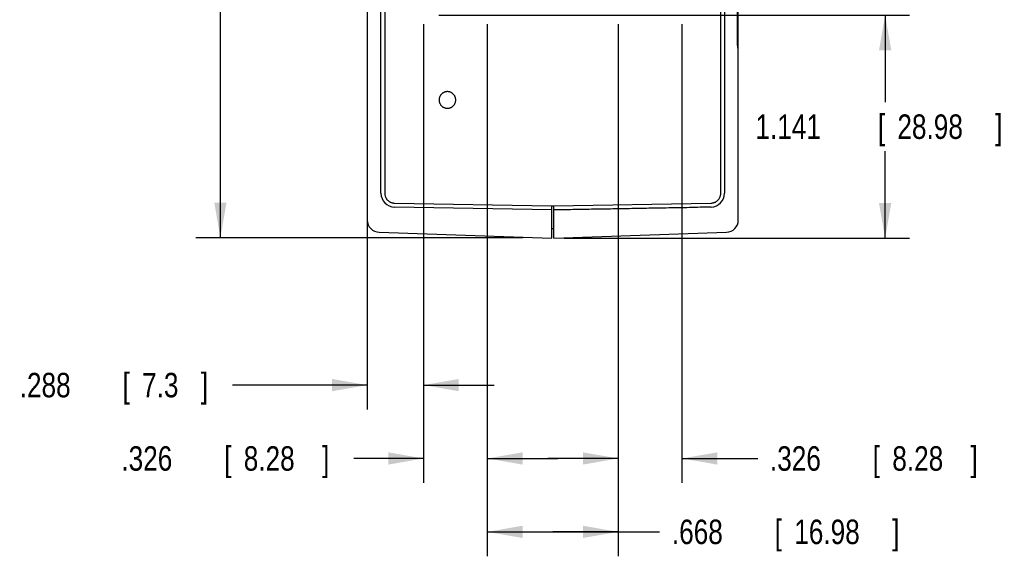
# Model space of a CAD drawing. Header units: inches. Extents: x 0 to 22, y 0 to 17.
# Tile 13 of 31: x 6.7 to 11.7, y 7.6 to 10.4. Entities that reach past the tile are written whole.
import ezdxf

# ---------------------------------------------------------------- set-up
doc = ezdxf.new("R2010")
doc.units = ezdxf.units.IN
doc.header["$LTSCALE"] = 1.21
doc.header["$MEASUREMENT"] = 0
doc.layers.get('0').update_dxf_attribs({"linetype": 'CONTINUOUS'})
doc.layers.add('DIMENSIONS', color=7, linetype='CONTINUOUS')
doc.styles.get("Standard").update_dxf_attribs({"font": 'txt', "width": 0.8})
doc.dimstyles.new('DIMSTYLE_1', dxfattribs={"dimtxt": 0.125, "dimasz": 0.18, "dimexe": 0.18, "dimexo": 0.0625, "dimgap": 0.09, "dimtad": 0, "dimtih": 1, "dimtoh": 1, "dimdec": 3, "dimzin": 4, "dimdsep": 46, "dimtxsty": 'STANDARD', "dimblk": '_FILLED', "dimblk1": '_FILLED', "dimblk2": '_FILLED', "dimcen": 0.09, "dimadec": 0, "dimazin": 0, "dimtp": 0.01, "dimtm": 0.01, "dimtfac": 1, "dimtdec": 3, "dimtofl": 0, "dimtmove": 0, "dimatfit": 3, "dimldrblk": '_FILLED', "dimfxl": 1, "dimtolj": 1, "dimtzin": 4, "dimarcsym": 0})

# ---------------------------------------------------------------- blocks, each defined once
blk = doc.blocks.new('_FILLED')
at = {"color": 0, "linetype": 'BYBLOCK'}
blk.add_solid([(0, 0), (-1, 0.174), (-1, -0.174)], dxfattribs=at)
blk = doc.blocks.new('*D0')
at = {"layer": 'DIMENSIONS', "color": 2, "linetype": 'CONTINUOUS'}
for p, q in [((9.3373, 14.2598), (7.5823, 14.2598)), ((7.7073, 14.2598), (7.7073, 11.8863)), ((7.7073, 9.2628), (7.7073, 11.6363)), ((9.2516, 9.2628), (7.5823, 9.2628))]:
    blk.add_line(p, q, dxfattribs=at)
at = {"layer": 'DIMENSIONS', "color": 2, "linetype": 'CONTINUOUS', "xscale": 0.18, "yscale": 0.18, "zscale": 0.18}
for p, rotation in [((7.7073, 14.2598), 90), ((7.7073, 9.2628), 270)]:
    blk.add_blockref('_FILLED', p, dxfattribs=dict(at, rotation=rotation))
at = {"layer": 'DIMENSIONS', "color": 2, "linetype": 'CONTINUOUS', "width": 0.8}
for s, p in [('4.997', (6.9948, 11.6988)), ('[', (7.6198, 11.6988)), ('126.92', (7.7198, 11.6988)), (']', (8.3198, 11.6988))]:
    blk.add_text(s, height=0.125, dxfattribs=at).set_placement(p)
blk = doc.blocks.new('*D2')
at = {"layer": 'DIMENSIONS', "color": 2, "linetype": 'CONTINUOUS'}
for p, q in [((8.8223, 10.4008), (11.2273, 10.4008)), ((11.1023, 10.4008), (11.1023, 9.9553)), ((11.1023, 9.2598), (11.1023, 9.7053)), ((9.4623, 9.2598), (11.2273, 9.2598))]:
    blk.add_line(p, q, dxfattribs=at)
at = {"layer": 'DIMENSIONS', "color": 2, "linetype": 'CONTINUOUS', "xscale": 0.18, "yscale": 0.18, "zscale": 0.18}
for p, rotation in [((11.1023, 10.4008), 90), ((11.1023, 9.2598), 270)]:
    blk.add_blockref('_FILLED', p, dxfattribs=dict(at, rotation=rotation))
at = {"layer": 'DIMENSIONS', "color": 2, "linetype": 'CONTINUOUS', "width": 0.8}
for s, p in [('1.141', (10.4398, 9.7678)), ('[', (11.0648, 9.7678)), ('28.98', (11.1648, 9.7678)), (']', (11.6648, 9.7678))]:
    blk.add_text(s, height=0.125, dxfattribs=at).set_placement(p)
blk = doc.blocks.new('*D3')
at = {"layer": 'DIMENSIONS', "color": 2, "linetype": 'CONTINUOUS'}
for p, q in [((8.7448, 10.3533), (8.7448, 8.3848)), ((8.4573, 9.9773), (8.4573, 8.3848)), ((8.4573, 8.5098), (7.7698, 8.5098)), ((8.7448, 8.5098), (9.1048, 8.5098))]:
    blk.add_line(p, q, dxfattribs=at)
at = {"layer": 'DIMENSIONS', "color": 2, "linetype": 'CONTINUOUS', "xscale": 0.18, "yscale": 0.18, "zscale": 0.18}
blk.add_blockref('_FILLED', (8.4573, 8.5098), dxfattribs=at)
at = {"layer": 'DIMENSIONS', "color": 2, "linetype": 'CONTINUOUS', "xscale": 0.18, "yscale": 0.18, "zscale": 0.18, "rotation": 180}
blk.add_blockref('_FILLED', (8.7448, 8.5098), dxfattribs=at)
at = {"layer": 'DIMENSIONS', "color": 2, "linetype": 'CONTINUOUS', "width": 0.8}
for s, p in [('.288', (6.6823, 8.4473)), ('[', (7.2073, 8.4473)), ('7.3', (7.3073, 8.4473)), (']', (7.6073, 8.4473))]:
    blk.add_text(s, height=0.125, dxfattribs=at).set_placement(p)
blk = doc.blocks.new('*D11')
at = {"layer": 'DIMENSIONS', "color": 2, "linetype": 'CONTINUOUS'}
for p, q in [((8.7448, 10.3533), (8.7448, 8.0098)), ((9.0706, 10.3533), (9.0706, 8.0098)), ((8.7448, 8.1348), (8.389, 8.1348)), ((9.0706, 8.1348), (9.4306, 8.1348))]:
    blk.add_line(p, q, dxfattribs=at)
at = {"layer": 'DIMENSIONS', "color": 2, "linetype": 'CONTINUOUS', "xscale": 0.18, "yscale": 0.18, "zscale": 0.18}
blk.add_blockref('_FILLED', (8.7448, 8.1348), dxfattribs=at)
at = {"layer": 'DIMENSIONS', "color": 2, "linetype": 'CONTINUOUS', "xscale": 0.18, "yscale": 0.18, "zscale": 0.18, "rotation": 180}
blk.add_blockref('_FILLED', (9.0706, 8.1348), dxfattribs=at)
at = {"layer": 'DIMENSIONS', "color": 2, "linetype": 'CONTINUOUS', "width": 0.8}
for s, p in [('.326', (7.2015, 8.0723)), ('[', (7.7265, 8.0723)), ('8.28', (7.8265, 8.0723)), (']', (8.2265, 8.0723))]:
    blk.add_text(s, height=0.125, dxfattribs=at).set_placement(p)
blk = doc.blocks.new('*D12')
at = {"layer": 'DIMENSIONS', "color": 2, "linetype": 'CONTINUOUS'}
for p, q in [((9.7389, 10.3533), (9.7389, 8.0098)), ((10.0648, 10.3533), (10.0648, 8.0098)), ((9.7389, 8.1348), (9.3789, 8.1348)), ((10.0648, 8.1348), (10.4513, 8.1348))]:
    blk.add_line(p, q, dxfattribs=at)
at = {"layer": 'DIMENSIONS', "color": 2, "linetype": 'CONTINUOUS', "xscale": 0.18, "yscale": 0.18, "zscale": 0.18}
blk.add_blockref('_FILLED', (9.7389, 8.1348), dxfattribs=at)
at = {"layer": 'DIMENSIONS', "color": 2, "linetype": 'CONTINUOUS', "xscale": 0.18, "yscale": 0.18, "zscale": 0.18, "rotation": 180}
blk.add_blockref('_FILLED', (10.0648, 8.1348), dxfattribs=at)
at = {"layer": 'DIMENSIONS', "color": 2, "linetype": 'CONTINUOUS', "width": 0.8}
for s, p in [('.326', (10.5138, 8.0723)), ('[', (11.0388, 8.0723)), ('8.28', (11.1388, 8.0723)), (']', (11.5388, 8.0723))]:
    blk.add_text(s, height=0.125, dxfattribs=at).set_placement(p)
blk = doc.blocks.new('*D13')
at = {"layer": 'DIMENSIONS', "color": 2, "linetype": 'CONTINUOUS'}
for p, q in [((9.0706, 10.3533), (9.0706, 7.6348)), ((9.7389, 10.3533), (9.7389, 7.6348)), ((9.0706, 7.7598), (9.4048, 7.7598)), ((9.7389, 7.7598), (9.4048, 7.7598)), ((9.4048, 7.7598), (9.9506, 7.7598))]:
    blk.add_line(p, q, dxfattribs=at)
at = {"layer": 'DIMENSIONS', "color": 2, "linetype": 'CONTINUOUS', "xscale": 0.18, "yscale": 0.18, "zscale": 0.18, "rotation": 180}
blk.add_blockref('_FILLED', (9.0706, 7.7598), dxfattribs=at)
at = {"layer": 'DIMENSIONS', "color": 2, "linetype": 'CONTINUOUS', "xscale": 0.18, "yscale": 0.18, "zscale": 0.18}
blk.add_blockref('_FILLED', (9.7389, 7.7598), dxfattribs=at)
at = {"layer": 'DIMENSIONS', "color": 2, "linetype": 'CONTINUOUS', "width": 0.8}
for s, p in [('.668', (10.0131, 7.6973)), ('[', (10.5381, 7.6973)), ('16.98', (10.6381, 7.6973)), (']', (11.1381, 7.6973))]:
    blk.add_text(s, height=0.125, dxfattribs=at).set_placement(p)

msp = doc.modelspace()

# ---------------------------------------------------------------- linework, layer by layer
at = {"color": 7, "linetype": 'CONTINUOUS'}
for p, q in [((8.4573, 14.166), (8.4573, 9.3535)), ((10.2823, 14.0301), (10.2823, 9.4898)), ((8.5273, 9.4898), (8.5273, 14.0298)), ((8.547, 14.0298), (8.547, 9.4898)), ((10.2626, 9.4898), (10.2626, 14.0298)), ((10.3523, 10.2216), (10.3523, 13.283)), ((10.3476, 10.2698), (10.3476, 13.2348)), ((10.3523, 10.3198), (10.3476, 10.3198)), ((10.3523, 9.3535), (10.3523, 10.2129)), ((9.3998, 9.4045), (8.596, 9.4186)), ((8.5969, 9.4398), (9.3987, 9.4258)), ((9.3987, 9.4258), (9.3998, 9.4258)), ((9.3998, 9.4258), (9.4098, 9.4258)), ((9.3998, 9.2598), (9.3998, 9.4258)), ((9.4098, 9.4258), (9.4108, 9.4258)), ((9.4098, 9.2598), (9.4098, 9.4258)), ((9.4108, 9.4258), (10.2127, 9.4398)), ((9.3998, 9.3099), (9.4098, 9.3098)), ((8.5181, 9.2906), (9.3998, 9.2598)), ((9.4098, 9.2598), (10.2915, 9.2906))]:
    msp.add_line(p, q, dxfattribs=at)
for centre, radius, start, end in [((8.5973, 9.4898), 0.07, 180, 269), ((10.2123, 9.4898), 0.07, 271, 360), ((8.5203, 9.3535), 0.063, 180, 268), ((10.2893, 9.3535), 0.063, 272, 360)]:
    msp.add_arc(centre, radius, start, end, dxfattribs=at)
for points, knots in [([(10.3523, 10.2129), (10.3523, 10.2145), (10.3522, 10.2179), (10.3517, 10.2233), (10.351, 10.2292), (10.3502, 10.2355), (10.3494, 10.2421), (10.3487, 10.249), (10.3481, 10.2559), (10.3477, 10.2628), (10.3476, 10.2675), (10.3476, 10.2698)], [0, 0, 0, 0, 0.083578, 0.178636, 0.283423, 0.396156, 0.513959, 0.634793, 0.756932, 0.879153, 1, 1, 1, 1]), ([(8.8668, 10.0093), (8.8652, 10.0093), (8.862, 10.0091), (8.8573, 10.0083), (8.8527, 10.007), (8.8483, 10.0051), (8.8441, 10.0028), (8.8402, 10.0001), (8.8367, 9.9969), (8.8335, 9.9933), (8.8307, 9.9894), (8.8284, 9.9853), (8.8266, 9.9808), (8.8253, 9.9763), (8.8245, 9.9715), (8.8243, 9.9684), (8.8243, 9.9668)], [0, 0, 0, 0, 0.071514, 0.142716, 0.214205, 0.285748, 0.35697, 0.428437, 0.500009, 0.57127, 0.642711, 0.714309, 0.785618, 0.857026, 0.928639, 1, 1, 1, 1]), ([(8.9092, 9.9668), (8.9092, 9.9684), (8.9091, 9.9715), (8.9083, 9.9763), (8.9069, 9.9808), (8.9051, 9.9853), (8.9028, 9.9894), (8.9, 9.9933), (8.8969, 9.9969), (8.8933, 10.0001), (8.8894, 10.0028), (8.8852, 10.0051), (8.8808, 10.007), (8.8762, 10.0083), (8.8715, 10.0091), (8.8684, 10.0093), (8.8668, 10.0093)], [0, 0, 0, 0, 0.071361, 0.142974, 0.214382, 0.285691, 0.357289, 0.42873, 0.499991, 0.571563, 0.64303, 0.714252, 0.785795, 0.857284, 0.928486, 1, 1, 1, 1]), ([(8.8243, 9.9668), (8.8243, 9.9652), (8.8245, 9.962), (8.8253, 9.9573), (8.8266, 9.9527), (8.8284, 9.9483), (8.8307, 9.9441), (8.8335, 9.9402), (8.8367, 9.9367), (8.8402, 9.9335), (8.8441, 9.9307), (8.8483, 9.9284), (8.8527, 9.9266), (8.8573, 9.9253), (8.862, 9.9245), (8.8652, 9.9243), (8.8668, 9.9243)], [0, 0, 0, 0, 0.071361, 0.142974, 0.214382, 0.285691, 0.357289, 0.42873, 0.499991, 0.571563, 0.64303, 0.714252, 0.785795, 0.857284, 0.928486, 1, 1, 1, 1]), ([(8.8668, 9.9243), (8.8684, 9.9243), (8.8715, 9.9245), (8.8762, 9.9253), (8.8808, 9.9266), (8.8852, 9.9284), (8.8894, 9.9307), (8.8933, 9.9335), (8.8969, 9.9367), (8.9, 9.9402), (8.9028, 9.9441), (8.9051, 9.9483), (8.9069, 9.9527), (8.9083, 9.9573), (8.9091, 9.962), (8.9092, 9.9652), (8.9092, 9.9668)], [0, 0, 0, 0, 0.071514, 0.142716, 0.214205, 0.285748, 0.35697, 0.428437, 0.500009, 0.57127, 0.642711, 0.714309, 0.785618, 0.857026, 0.928639, 1, 1, 1, 1]), ([(8.547, 9.4898), (8.547, 9.488), (8.5471, 9.4845), (8.548, 9.4794), (8.5493, 9.4743), (8.5512, 9.4694), (8.5536, 9.4647), (8.5564, 9.4603), (8.5597, 9.4563), (8.5634, 9.4525), (8.5675, 9.4492), (8.5719, 9.4464), (8.5766, 9.444), (8.5815, 9.4421), (8.5865, 9.4408), (8.5917, 9.44), (8.5952, 9.4398), (8.5969, 9.4398)], [0, 0, 0, 0, 0.066539, 0.1334, 0.200213, 0.266652, 0.333297, 0.400171, 0.4669, 0.533293, 0.600014, 0.666871, 0.733492, 0.799902, 0.866679, 0.933502, 1, 1, 1, 1]), ([(10.2127, 9.4398), (10.2144, 9.4398), (10.2179, 9.44), (10.2231, 9.4408), (10.2281, 9.4421), (10.233, 9.444), (10.2377, 9.4464), (10.2421, 9.4492), (10.2462, 9.4525), (10.2499, 9.4563), (10.2532, 9.4603), (10.256, 9.4647), (10.2584, 9.4694), (10.2603, 9.4743), (10.2616, 9.4794), (10.2624, 9.4845), (10.2626, 9.488), (10.2626, 9.4898)], [0, 0, 0, 0, 0.066498, 0.133321, 0.200098, 0.266508, 0.333129, 0.399986, 0.466707, 0.5331, 0.599829, 0.666703, 0.733348, 0.799787, 0.8666, 0.933461, 1, 1, 1, 1]), ([(10.2135, 9.4198), (10.1767, 9.4191), (10.1047, 9.4161), (9.9987, 9.415), (9.8966, 9.413), (9.7973, 9.4113), (9.6999, 9.4096), (9.6034, 9.4079), (9.5068, 9.4062), (9.4422, 9.4051), (9.4098, 9.4045)], [0, 0, 0, 0, 0.137411, 0.268846, 0.395525, 0.518659, 0.639461, 0.759144, 0.878919, 1, 1, 1, 1])]:
    msp.add_open_spline(points, degree=3, knots=knots, dxfattribs=at)

# ---------------------------------------------------------------- dimensions: what is measured, and where the dimension line sits
at = {"layer": 'DIMENSIONS', "color": 2, "linetype": 'CONTINUOUS'}
for base, p1, p2, angle, picture, middle in [((7.7073, 14.2598), (9.2516, 9.2628), (9.3373, 14.2598), 90, '*D0', (7.7073, 11.7613)), ((11.1023, 9.2598), (8.8223, 10.4008), (9.4623, 9.2598), 270, '*D2', (11.1023, 9.8303)), ((8.7448, 8.1348), (9.0706, 10.3533), (8.7448, 10.3533), 180, '*D11', (7.764, 8.1348))]:
    dim = msp.add_linear_dim(base=base, p1=p1, p2=p2, angle=angle, dimstyle='DIMSTYLE_1', dxfattribs=at)
    dim.commit()
    dim.dimension.update_dxf_attribs({"geometry": picture, "text_midpoint": middle, "dimtype": 160})
for base, p1, p2, picture, middle in [((8.74483, 8.50977), (8.45729, 9.97727), (8.74483, 10.35327), '*D3', (7.19479, 8.50977)), ((9.7389, 7.7598), (9.0706, 10.3533), (9.7389, 10.3533), '*D13', (10.6256, 7.7598)), ((10.0648, 8.1348), (9.7389, 10.3533), (10.0648, 10.3533), '*D12', (11.0763, 8.1348))]:
    dim = msp.add_linear_dim(base=base, p1=p1, p2=p2, dimstyle='DIMSTYLE_1', dxfattribs=at)
    dim.commit()
    dim.dimension.update_dxf_attribs({"geometry": picture, "text_midpoint": middle, "dimtype": 160})

doc.saveas('drawing.dxf')
